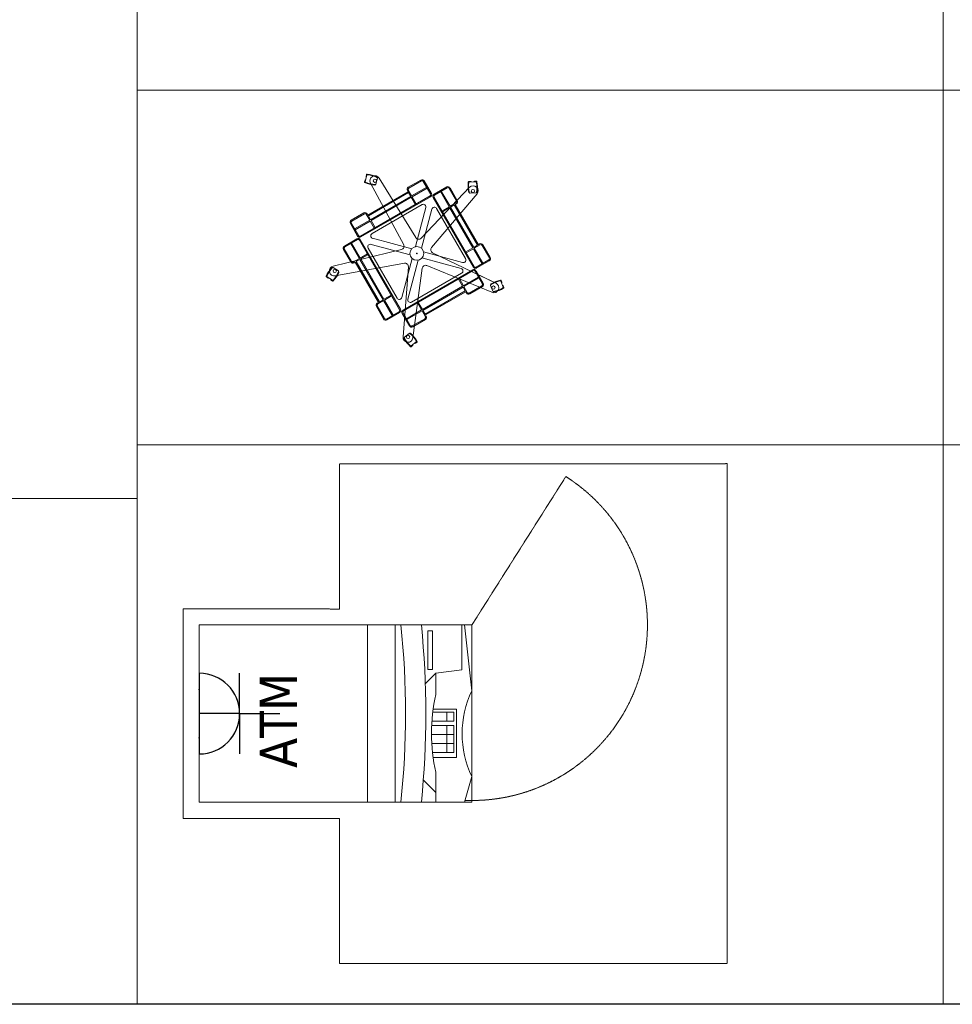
# Model space of a CAD drawing. Header units: millimetres. Extents: x -57464382 to 30606835, y -92609 to 65084.
# Tile 28 of 256: x -66369 to -63476, y -55394 to -52341. Entities that reach past the tile are written whole.
import ezdxf

# ---------------------------------------------------------------- set-up
doc = ezdxf.new("R2010")
doc.units = ezdxf.units.MM
doc.linetypes.add('( Hidden )', pattern=[0.375, 0.25, -0.125])
doc.linetypes.add('CACHE', pattern=[375, 250, -125])
doc.layers.get('0').update_dxf_attribs({"lineweight": 0})
doc.layers.get('Defpoints').update_dxf_attribs({"color": 30})
doc.layers.add('09_АР_Мебель', color=4, linetype='Continuous', lineweight=9)
doc.layers.add('21_АР_Штриховка', color=47, linetype='Continuous', lineweight=5)
doc.layers.add('1. ПОДЛОЖКА', color=7, linetype='Continuous', lineweight=0, true_color=0x9b9292)
doc.layers.add('ЭОМ', color=7, linetype='Continuous')
doc.styles.add('HVAC_AEP', font='arial.ttf')
doc.styles.add('plan tahoma', font='tahoma.ttf')
doc.styles.get("Standard").update_dxf_attribs({"font": 'arial.ttf'})

# ---------------------------------------------------------------- blocks, each defined once
blk = doc.blocks.new('*T175')
at = {"color": 0, "linetype": 'ByBlock', "lineweight": -2, "transparency": 16777216}
for p, q in [((0, 0), (8500, 0)), ((0, 0), (0, -27939.3)), ((8500, 0), (8500, -27939.3)), ((0, -469.7), (8500, -469.7)), ((4500, -469.7), (4500, -27939.3)), ((0, -4969.7), (8500, -4969.7)), ((0, -9469.7), (8500, -9469.7)), ((0, -13269.7), (8500, -13269.7)), ((0, -16669.7), (8500, -16669.7)), ((0, -20469.7), (8500, -20469.7)), ((0, -24269.7), (8500, -24269.7)), ((0, -26370.4), (8500, -26370.4)), ((0, -27939.3), (8500, -27939.3))]:
    blk.add_line(p, q, dxfattribs=at)
at = {"color": 0, "lineweight": 15, "transparency": 16777216, "style": 'HVAC_AEP'}
for s, insert, char_height, width, attachment_point in [('{\\H0.83333x;\\C256;Готовые блоки (Барьеры, АРМ, Почтальоны)}', (4250, -234.8), 300, 8497, 5), ('{\\fCalibri|b0|i0|c204|p34;\\C256;Группа блоков 1200\\P\\PПо невозможности разместить стандартный барьер для приёма посылок, применить откидную столешницу для МГН}', (4550, -2719.7), 250, 3900, 4), ('{\\fCalibri|b0|i0|c204|p34;\\C256;Группа блоков 1400\\P\\PПо невозможности разместить стандартный барьер для приёма посылок, применить откидную столешницу для МГН}', (4550, -7219.7), 250, 3900, 4), ('{\\fCalibri|b0|i0|c204|p34;\\C256;Группа блоков \\P\\PПочта банк 1400}', (4550, -11369.7), 250, 3900, 4), ('{\\fCalibri|b0|i0|c204|p34;\\C256;Группа блоков \\P\\PПочта банк 1200}', (4550, -14969.7), 250, 3900, 4), ('{\\C256;ГРУППА МЕБЕЛИ ЦСУ (ЦЕНТР СОЦИАЛЬНЫХ УСЛУГ)\\P\\PЕсли не помещается в кабинете можно установить в клиентском зале }', (4550, -18569.7), 250, 3900, 4), ('{\\C256;ГРУППА МЕБЕЛИ ЦСУ (ЦЕНТР СОЦИАЛЬНЫХ УСЛУГ)\\P\\P\\fCalibri|b0|i0|c204|p34;Если нет места на стол 1400 ставим выноску на стол МГН 1200}', (4550, -22369.7), 250, 3900, 4)]:
    blk.add_mtext(s, dxfattribs=dict(at, insert=insert, char_height=char_height, width=width, attachment_point=attachment_point))
blk = doc.blocks.new('*T177')
at = {"color": 0, "linetype": 'ByBlock', "lineweight": -2, "transparency": 16777216}
for p, q in [((0, 0), (6500, 0)), ((0, 0), (0, -14269.7)), ((6500, 0), (6500, -14269.7)), ((0, -469.7), (6500, -469.7)), ((2500, -469.7), (2500, -14269.7)), ((0, -1735.2), (6500, -1735.2)), ((0, -2985.2), (6500, -2985.2)), ((0, -4235.2), (6500, -4235.2)), ((0, -5485.2), (6500, -5485.2)), ((0, -6735.2), (6500, -6735.2)), ((0, -7985.2), (6500, -7985.2)), ((0, -9235.2), (6500, -9235.2)), ((0, -10335.2), (6500, -10335.2)), ((0, -11435.2), (6500, -11435.2)), ((0, -12535.2), (6500, -12535.2)), ((0, -14269.7), (6500, -14269.7))]:
    blk.add_line(p, q, dxfattribs=at)
at = {"color": 0, "lineweight": 15, "transparency": 16777216, "style": 'HVAC_AEP'}
for s, insert, char_height, width, attachment_point in [('Клиентский зал', (3250, -234.8), 300, 6497, 5), ('Стол для заполнения^Jдокументов/МГН', (2550, -1102.4), 250, 3900, 4), ('Стеллаж пристенный^J2250 х 665 х 500', (2550, -2360.2), 250, 3900, 4), ('Стеллаж пристенный^J2250 х 1000 х 500', (2550, -3610.2), 250, 3900, 4), ('Стеллаж островной^J1550 х 1000 х 1000', (2550, -4860.2), 250, 3900, 4), ('Стеллаж пристенный^Jугловой^J2250 х 1000 х 500', (2550, -6110.2), 250, 3900, 4), ('Стул для мест^Jожидания (голубой)', (2550, -7360.2), 250, 3900, 4), ('Рекламно^Jинформационный^Jстенд А3', (2550, -8610.2), 250, 3900, 4), ('Информационный^Jстенд А4', (2550, -9785.2), 250, 3900, 4), ('Стойка поворотная^Jдля ГЖП', (2550, -10885.2), 250, 3900, 4), ('Стойка поворотная^Jдля открыток', (2550, -11985.2), 250, 3900, 4), ('Банкомат', (2550, -13402.4), 250, 3900, 4)]:
    blk.add_mtext(s, dxfattribs=dict(at, insert=insert, char_height=char_height, width=width, attachment_point=attachment_point))
blk = doc.blocks.new('Стойка поворотная для открыток')
at = {"layer": '09_АР_Мебель', "lineweight": 0}
for p, q in [((-151.2, 207), (-149.8, 212)), ((-149.3, 207.9), (-144.4, 226)), ((-145.6, 227.7), (-146.9, 222.8)), ((-134, 203.3), (-38, 25.2)), ((-113.7, 217.1), (-118.2, 200.2)), ((-114.8, 219.1), (-114.7, 219.4)), ((-2.8, 45.5), (-109.1, 217.7)), ((11.7, 212.2), (-24.7, 191.2)), ((13.1, 209.8), (-23.3, 188.8)), ((18.8, 208.2), (39.8, 171.9)), ((21.2, 209.6), (42.2, 173.3)), ((150.2, 207.7), (155.3, 208)), ((151.6, 206.2), (170.3, 207.2)), ((171.5, 208.9), (166.5, 208.6)), ((-141.6, 110.8), (-25.2, 178)), ((-140.2, 108.4), (-23.8, 175.6)), ((-120.2, 199.1), (-120.3, 198.8)), ((-27.3, 181.6), (-25.2, 178)), ((-24.8, 183), (-15, 166.1)), ((-23.8, 175.6), (-17.5, 164.7)), ((-15, 166.1), (28.6, 191.3)), ((-13.6, 163.6), (30, 188.8)), ((152.8, 191.2), (12.2, 43.9)), ((42.4, 16.7), (174.2, 171.9)), ((86.4, 192.2), (50.1, 171.2)), ((87.8, 189.7), (51.5, 168.7)), ((93.6, 134.9), (68.4, 178.5)), ((96.1, 136.3), (70.9, 179.9)), ((93.6, 188.2), (114.6, 151.8)), ((96, 189.6), (117, 153.2)), ((152.2, 175.8), (151.9, 175.8)), ((171.3, 175.2), (153.9, 174.3)), ((172.9, 176.9), (173.2, 176.9)), ((-163, 49.9), (38.3, 166.1)), ((-161.6, 47.5), (39.7, 163.7)), ((-133.9, 97.5), (-17.5, 164.7)), ((-132.5, 95), (-16.1, 162.2)), ((-16.1, 162.2), (-4.2, 141.6)), ((-13.6, 163.6), (-1.7, 143)), ((42.9, 167.9), (46.8, 166.9)), ((163.7, -39.7), (47.5, 161.6)), ((166.1, -38.3), (49.9, 163)), ((113, 146.1), (96.1, 136.3)), ((114.4, 143.7), (110.8, 141.6)), ((-189.6, 96), (-153.2, 117)), ((-188.2, 93.6), (-151.8, 114.6)), ((-143.7, 114.4), (-141.6, 110.8)), ((-129.6, 57.3), (15.2, 140.9)), ((26.2, 132.5), (-4.1, 19.6)), ((13.3, 14.9), (43.6, 127.8)), ((140.9, -15.2), (57.3, 129.6)), ((93.6, 134.9), (73, 123)), ((95, 132.5), (74.4, 120.6)), ((162.2, 16.1), (95, 132.5)), ((108.4, 140.2), (97.5, 133.9)), ((164.7, 17.5), (97.5, 133.9)), ((175.6, 23.8), (108.4, 140.2)), ((178, 25.2), (110.8, 141.6)), ((-192.2, 86.4), (-171.2, 50.1)), ((-189.7, 87.8), (-168.7, 51.5)), ((-179.9, 70.9), (-136.3, 96.1)), ((-178.5, 68.4), (-134.9, 93.6)), ((-146.1, 113), (-136.3, 96.1)), ((-140.2, 108.4), (-133.9, 97.5)), ((-134.9, 93.6), (-123, 73)), ((-132.5, 95), (-120.6, 74.4)), ((-209.6, 21.2), (-173.3, 42.2)), ((-208.2, 18.8), (-171.9, 39.8)), ((-166.1, -15), (-191.3, 28.6)), ((-163.6, -13.6), (-188.8, 30)), ((-166.9, 46.8), (-167.9, 42.9)), ((-49.9, -163), (-166.1, 38.3)), ((-47.5, -161.6), (-163.7, 39.7)), ((-127.8, 43.6), (-14.9, 13.3)), ((-44.2, 11.4), (-241.7, -36.6)), ((-212.2, 11.7), (-191.2, -24.7)), ((-209.8, 13.1), (-188.8, -23.3)), ((-57.3, -129.6), (-140.9, 15.2)), ((-19.6, -4.1), (-132.5, 26.2)), ((19.6, 4.1), (132.5, -26.2)), ((229, -86.2), (45.6, 2)), ((162.2, 16.1), (141.6, 4.2)), ((163.6, 13.6), (143, 1.7)), ((188.8, -30), (163.6, 13.6)), ((175.6, 23.8), (164.7, 17.5)), ((183, 24.8), (166.1, 15)), ((191.3, -28.6), (166.1, 15)), ((181.6, 27.3), (178, 25.2)), ((209.8, -13.1), (188.8, 23.3)), ((212.2, -11.7), (191.2, 24.7)), ((-235.8, -64.8), (-35.7, -28.4)), ((-183, -24.8), (-166.1, -15)), ((-181.6, -27.3), (-178, -25.2)), ((-110.8, -141.6), (-178, -25.2)), ((-175.6, -23.8), (-164.7, -17.5)), ((-108.4, -140.2), (-175.6, -23.8)), ((-97.5, -133.9), (-164.7, -17.5)), ((-163.6, -13.6), (-143, -1.7)), ((-162.2, -16.1), (-141.6, -4.2)), ((-95, -132.5), (-162.2, -16.1)), ((-13.3, -14.9), (-43.6, -127.8)), ((-26.2, -132.5), (4.1, -19.6)), ((127.8, -43.6), (14.9, -13.3)), ((208.2, -18.8), (171.9, -39.8)), ((209.6, -21.2), (173.3, -42.2)), ((-243.8, -41.5), (-244.1, -41.3)), ((-241.6, -41), (-227, -50.5)), ((-226.5, -52.8), (-226.2, -52.9)), ((-24.5, -38.5), (-39.8, -241.4)), ((-39.7, -163.7), (161.6, -47.5)), ((-38.3, -166.1), (163, -49.9)), ((-11.2, -244.4), (15.9, -42.7)), ((29, -35.2), (217.3, -112.5)), ((167.9, -42.9), (166.9, -46.8)), ((189.7, -87.8), (168.7, -51.5)), ((192.2, -86.4), (171.2, -50.1)), ((-261.5, -68.1), (-257.3, -70.9)), ((-243.9, -77.7), (-259.5, -67.5)), ((-243.6, -79.8), (-247.9, -77)), ((-15.2, -140.9), (129.6, -57.3)), ((132.5, -95), (120.6, -74.4)), ((134.9, -93.6), (123, -73)), ((134.9, -93.6), (178.5, -68.4)), ((136.3, -96.1), (179.9, -70.9)), ((183.4, -64.3), (232.6, -87.9)), ((243, -80.5), (249.7, -97.9)), ((244, -78.7), (245.8, -83.4)), ((16.1, -162.2), (132.5, -95)), ((17.5, -164.7), (133.9, -97.5)), ((23.8, -175.6), (140.2, -108.4)), ((25.2, -178), (141.6, -110.8)), ((140.2, -108.4), (133.9, -97.5)), ((146.1, -113), (136.3, -96.1)), ((143.7, -114.4), (141.6, -110.8)), ((188.2, -93.6), (151.8, -114.6)), ((189.6, -96), (153.2, -117)), ((219.6, -108.8), (213.3, -92.5)), ((214.2, -90.4), (214.1, -90.1)), ((221.7, -109.8), (221.8, -110.1)), ((251.6, -98.6), (249.8, -93.9)), ((-114.4, -143.7), (-110.8, -141.6)), ((-113, -146.1), (-96.1, -136.3)), ((-108.4, -140.2), (-97.5, -133.9)), ((-70.9, -179.9), (-96.1, -136.3)), ((-95, -132.5), (-74.4, -120.6)), ((-93.6, -134.9), (-73, -123)), ((-68.4, -178.5), (-93.6, -134.9)), ((16.1, -162.2), (4.2, -141.6)), ((-96, -189.6), (-117, -153.2)), ((-93.6, -188.2), (-114.6, -151.8)), ((-87.8, -189.7), (-51.5, -168.7)), ((-46.8, -166.9), (-42.9, -167.9)), ((-30, -188.8), (13.6, -163.6)), ((-28.6, -191.3), (15, -166.1)), ((13.6, -163.6), (1.7, -143)), ((24.8, -183), (15, -166.1)), ((23.8, -175.6), (17.5, -164.7)), ((-86.4, -192.2), (-50.1, -171.2)), ((-21.2, -209.6), (-42.2, -173.3)), ((-18.8, -208.2), (-39.8, -171.9)), ((-13.1, -209.8), (23.3, -188.8)), ((-11.7, -212.2), (24.7, -191.2)), ((27.3, -181.6), (25.2, -178)), ((-35.9, -244.7), (-36.1, -244.9)), ((-35.6, -242.5), (-22.1, -231.5)), ((-19.8, -231.7), (-19.5, -231.5)), ((-1.5, -256), (-16, -267.7)), ((-16, -269.8), (-12.1, -266.6)), ((0.6, -256.4), (-3.4, -259.6))]:
    blk.add_line(p, q, dxfattribs=at)
for centre, radius in [((-121.4, 210.1), 4.8), ((162.3, 180.3), 4.8), ((0, 0), 20), ((0, 0), 0.8), ((-237.3, -50.5), 4.8), ((221.7, -98.7), 4.8), ((-25.3, -241.3), 4.8)]:
    blk.add_circle(centre, radius, dxfattribs=at)
for centre, radius, start, end in [((-144.1, 227.3), 1.6, 85.4757, 165), ((-150.3, 148.3), 80.8, 64.5243, 85.4757), ((-149.6, 206.6), 1.6, 165, 244.5243), ((-115.5, 278.1), 80.8, 244.5243, 265.4757), ((-148.3, 211.5), 1.6, 75, 165), ((-147.7, 207.5), 1.6, 165, 245.5058), ((-115.5, 278.1), 79.2, 245.5058, 266.8989), ((-145.4, 222.4), 1.6, 165, 255), ((-142.9, 225.6), 1.6, 84.4942, 165), ((-150.3, 148.3), 79.2, 63.1011, 84.4942), ((-121.4, 210.1), 14.4, 31.6883, 208.3319), ((-119.7, 200.6), 1.6, 266.8989, 345), ((-116.3, 219.8), 1.6, 345, 64.5243), ((-115.2, 217.5), 1.6, 345, 63.1011), ((15.2, 206.1), 7, 30, 120), ((15.2, 206.1), 4.2, 30, 120), ((228.8, 195.8), 80.8, 172.5243, 193.4757), ((150.3, 206.1), 1.6, 93, 172.5243), ((228.8, 195.8), 79.2, 173.5058, 194.8989), ((151.7, 204.6), 1.6, 93, 173.5058), ((155.4, 206.4), 1.6, 3, 93), ((166.5, 207), 1.6, 93, 183), ((170.4, 205.6), 1.6, 12.4942, 93), ((171.6, 207.3), 1.6, 13.4757, 93), ((94.6, 188.8), 79.2, 351.1011, 12.4942), ((94.6, 188.8), 80.8, 352.5243, 13.4757), ((-121.8, 199.2), 1.6, 265.4757, 345), ((-21.2, 185.1), 7, 120, 210), ((-21.2, 185.1), 4.2, 120, 210), ((36.2, 169.8), 4.2, 300, 30), ((36.2, 169.8), 7, 300, 30), ((53.6, 165.1), 7, 120, 210), ((89.9, 186.1), 7, 30, 120), ((89.9, 186.1), 4.2, 30, 120), ((151.8, 177.4), 1.6, 193.4757, 273), ((153.8, 175.9), 1.6, 194.8989, 273), ((163.2, 181.2), 14.4, 319.6681, 136.3319), ((171.3, 176.8), 1.6, 273, 351.1011), ((173.1, 178.5), 1.6, 273, 352.5243), ((53.6, 165.1), 4.2, 120, 210), ((110.9, 149.7), 4.2, 300, 30), ((110.9, 149.7), 7, 300, 30), ((-149.7, 110.9), 7, 30, 120), ((-149.7, 110.9), 4.2, 30, 120), ((18.9, 134.4), 7.5, 345, 120), ((50.8, 125.9), 7.5, 30, 165), ((-186.1, 89.9), 7, 120, 210), ((-186.1, 89.9), 4.2, 120, 210), ((-125.9, 50.8), 7.5, 120, 255), ((-169.8, 36.2), 7, 30, 120), ((-169.8, 36.2), 4.2, 30, 120), ((-165.1, 53.6), 7, 210, 300), ((-165.1, 53.6), 4.2, 210, 300), ((5.3, 50.5), 9.55, 211.6681, 316.3319), ((-206.1, 15.2), 7, 120, 210), ((-206.1, 15.2), 4.2, 120, 210), ((-134.4, 18.9), 7.5, 75, 210), ((-46.4, 20.7), 9.55, 283.6499, 28.3319), ((49.7, 10.6), 9.55, 139.6681, 244.3319), ((185.1, 21.2), 7, 30, 120), ((185.1, 21.2), 4.2, 30, 120), ((-185.1, -21.2), 7, 210, 300), ((-185.1, -21.2), 4.2, 210, 300), ((-34, -37.8), 9.55, 355.6681, 100.3101), ((134.4, -18.9), 7.5, 255, 30), ((206.1, -15.2), 4.2, 300, 30), ((206.1, -15.2), 7, 300, 30), ((-187.5, -97.1), 80.8, 136.5243, 157.4757), ((-187.5, -97.1), 79.2, 135.1011, 156.4942), ((-238.3, -50.6), 14.4, 103.6499, 280.3101), ((-245, -42.7), 1.6, 57, 136.5243), ((-242.5, -42.4), 1.6, 57, 135.1011), ((-300.2, -23.9), 79.2, 317.5058, 338.8989), ((-300.2, -23.9), 80.8, 316.5243, 337.4757), ((-227.8, -51.9), 1.6, 338.8989, 57), ((-227.1, -54.3), 1.6, 337.4757, 57), ((25.4, -44), 9.55, 67.6681, 172.3319), ((125.9, -50.8), 7.5, 300, 75), ((165.1, -53.6), 7, 30, 120), ((165.1, -53.6), 4.2, 30, 120), ((169.8, -36.2), 7, 210, 300), ((169.8, -36.2), 4.2, 210, 300), ((-260.7, -66.8), 1.6, 157.4757, 237), ((-258.7, -66.2), 1.6, 156.4942, 237), ((-256.4, -69.6), 1.6, 237, 327), ((-247, -75.7), 1.6, 147, 237), ((-243, -76.4), 1.6, 237, 317.5058), ((-242.8, -78.4), 1.6, 237, 316.5243), ((257, -157.1), 79.2, 101.5058, 122.8989), ((257, -157.1), 80.8, 100.5243, 121.4757), ((241.5, -81.1), 1.6, 21, 101.5058), ((242.5, -79.2), 1.6, 21, 100.5243), ((244.3, -84), 1.6, 291, 21), ((149.7, -110.9), 4.2, 210, 300), ((186.1, -89.9), 4.2, 300, 30), ((186.1, -89.9), 7, 300, 30), ((214.8, -91.9), 1.6, 122.8989, 201), ((215.6, -89.5), 1.6, 121.4757, 201), ((222.8, -99.2), 14.4, 247.6681, 64.3319), ((221.1, -108.2), 1.6, 201, 279.1011), ((208.8, -31.6), 79.2, 279.1011, 300.4942), ((223.3, -109.5), 1.6, 201, 280.5243), ((208.8, -31.6), 80.8, 280.5243, 301.4757), ((248.3, -94.4), 1.6, 21, 111), ((248.2, -98.5), 1.6, 300.4942, 21), ((250.2, -99.2), 1.6, 301.4757, 21), ((-50.8, -125.9), 7.5, 210, 345), ((-18.9, -134.4), 7.5, 165, 300), ((149.7, -110.9), 7, 210, 300), ((-110.9, -149.7), 7, 120, 210), ((-110.9, -149.7), 4.2, 120, 210), ((-53.6, -165.1), 4.2, 300, 30), ((-53.6, -165.1), 7, 300, 30), ((-36.2, -169.8), 7, 120, 210), ((-36.2, -169.8), 4.2, 120, 210), ((-89.9, -186.1), 7, 210, 300), ((-89.9, -186.1), 4.2, 210, 300), ((21.2, -185.1), 4.2, 300, 30), ((21.2, -185.1), 7, 300, 30), ((-15.2, -206.1), 7, 210, 300), ((-15.2, -206.1), 4.2, 210, 300), ((-25.5, -242.5), 14.4, 175.6681, 352.3319), ((-35.1, -246.2), 1.6, 129, 208.5243), ((34.4, -208.4), 80.8, 208.5243, 229.4757), ((-34.6, -243.7), 1.6, 129, 207.1011), ((34.4, -208.4), 79.2, 207.1011, 228.4942), ((-21.1, -232.7), 1.6, 50.8989, 129), ((-70, -292.9), 79.2, 29.5058, 50.8989), ((-18.5, -232.7), 1.6, 49.4757, 129), ((-70, -292.9), 80.8, 28.5243, 49.4757), ((-2.5, -254.7), 1.6, 309, 29.5058), ((-0.4, -255.1), 1.6, 309, 28.5243), ((-17, -268.6), 1.6, 229.4757, 309), ((-17, -266.5), 1.6, 228.4942, 309), ((-13.1, -265.4), 1.6, 309, 39), ((-4.4, -258.3), 1.6, 219, 309)]:
    blk.add_arc(centre, radius, start, end, dxfattribs=at)
blk.add_point((0, 0), dxfattribs=at)
at = {"flags": 1}
for tag, p in [('КОД_ОБОРУДОВАНИЯ', (41.1, 294.2)), ('ДОП_ИНФОРМАЦИЯ', (41.1, 242)), ('ДОГОВОР', (208.1, 192))]:
    blk.add_attdef(tag, p, '', height=25, dxfattribs=at)
blk = doc.blocks.new('A$C21545FF3')
at = {"layer": 'ЭОМ', "color": 0, "linetype": 'Continuous', "lineweight": 30}
for p, q in [((-125, 125), (-125, 250)), ((-125, 125), (-250, 125)), ((-125, 125), (0, 125)), ((-125, 125), (-125, 0)), ((-250, 0), (0, 0))]:
    blk.add_line(p, q, dxfattribs=at)
blk.add_arc((-125, 0), 125, 0, 180, dxfattribs=at)
for p in [(-200, 0), (-50, 0)]:
    blk.add_point(p, dxfattribs=at)
blk = doc.blocks.new('Банкомат')
at = {"layer": '09_АР_Мебель'}
for p, q in [((275, -50), (-275, -50)), ((-275, -50), (-275, -872.3)), ((275, -895.8), (275, -50)), ((275, -571.5), (-275, -571.5)), ((275, -658.1), (-275, -658.1)), ((-205.7, -745), (-244.5, -783.9)), ((92.2, -751.2), (124.9, -783.9)), ((137, -773.4), (137, -759.1)), ((137, -759.1), (256.7, -759.1)), ((256.7, -759.1), (256.7, -773.4)), ((-275, -783.9), (-182.2, -783.9)), ((-136.5, -848), (-136.5, -775.6)), ((-120.9, -817.5), (-120.9, -773.7)), ((-92.8, -817.5), (-92.8, -771.4)), ((-92.8, -817.5), (-92.8, -771.7)), ((-64.6, -817.5), (-64.6, -770.5)), ((-64.6, -817.5), (-64.6, -771.7)), ((-36.5, -817.5), (-36.5, -771)), ((-23.9, -817.5), (-23.9, -771.7)), ((4.2, -817.5), (4.2, -774.4)), ((13.8, -775.6), (13.8, -848)), ((59.3, -783.9), (124.9, -783.9)), ((124.9, -783.9), (135.6, -864)), ((256.7, -773.4), (137, -773.4)), ((-120.9, -839.2), (-120.9, -817.5)), ((-120.9, -817.5), (-92.8, -817.5)), ((-92.8, -839.2), (-92.8, -817.5)), ((-92.8, -817.5), (-64.6, -817.5)), ((-92.8, -817.5), (-92.8, -839.2)), ((-64.6, -839.2), (-64.6, -817.5)), ((-64.6, -817.5), (-36.5, -817.5)), ((-64.6, -817.5), (-64.6, -839.2)), ((-36.5, -817.5), (-36.5, -839.2)), ((-23.9, -839.2), (-23.9, -817.5)), ((-23.9, -817.5), (4.2, -817.5)), ((4.2, -817.5), (4.2, -839.2)), ((13.8, -848), (-136.5, -848)), ((-92.8, -839.2), (-120.9, -839.2)), ((-64.6, -839.2), (-92.8, -839.2)), ((-36.5, -839.2), (-64.6, -839.2)), ((4.2, -839.2), (-23.9, -839.2)), ((-195, -895.8), (-275, -872.3)), ((70.7, -895.8), (275, -872.3)), ((135.6, -864), (275, -864))]:
    blk.add_line(p, q, dxfattribs=at)
at = {"layer": '09_АР_Мебель', "linetype": 'CACHE', "ltscale": 0.005}
blk.add_line((275, -895.8), (734.9, -1187.1), dxfattribs=at)
at = {"layer": '09_АР_Мебель'}
for centre, radius, start, end in [((0, 1989.6), 2679.2, 264.1087, 275.8913), ((0, 1989.6), 2742.3, 264.2447, 275.7553), ((-61.4, -1320.2), 549.7, 77.3151, 102.6849), ((-62.2, -1172.3), 306.8, 64.3343, 115.6657)]:
    blk.add_arc(centre, radius, start, end, dxfattribs=at)
at = {"layer": '09_АР_Мебель', "linetype": 'CACHE', "ltscale": 0.005}
blk.add_arc((275, -895.8), 544.4, 177.7173, 327.6506, dxfattribs=at)
at = {"layer": '1. ПОДЛОЖКА'}
blk.add_lwpolyline([(-275, -50), (275, -50), (275, -895.8), (-275, -895.8)], close=True, dxfattribs=at)
at = {"layer": '21_АР_Штриховка', "color": 10, "linetype": '( Hidden )', "lineweight": 0, "ltscale": 7}
blk.add_lwpolyline([(-325, -485), (-775, -485), (-775, -1687.3), (775, -1687.3), (774.3, -485), (324.3, -485), (325, 0), (-325, 0), (-325, -485)], dxfattribs=at)
at = {"layer": 'ЭОМ', "lineweight": 15, "rotation": 180}
blk.add_blockref('A$C21545FF3', (-125, -50), dxfattribs=at)
at = {"layer": '09_АР_Мебель', "style": 'plan tahoma'}
blk.add_text('ATM', height=115.55, rotation=359.9998, dxfattribs=at).set_placement((-168.5, -352.6))

msp = doc.modelspace()

# ---------------------------------------------------------------- linework, layer by layer
at = {"layer": 'Defpoints'}
msp.add_lwpolyline([(39622.9, -55394.4), (-153407.1, -55394.4)], dxfattribs=at)

# ---------------------------------------------------------------- block references
for name, p in [('*T175', (-74504.5, -27455.1)), ('*T177', (-66004.5, -41124.8))]:
    msp.add_blockref(name, p)
at = {"lineweight": 0, "xscale": 1.072522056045, "yscale": 1.072522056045, "zscale": 1.072522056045}
msp.add_blockref('Стойка поворотная для открыток', (-65137.1, -53066), dxfattribs=at)
at = {"lineweight": 35, "rotation": 90}
msp.add_blockref('Банкомат', (-65861.9, -54493), dxfattribs=at)

doc.saveas('drawing.dxf')
